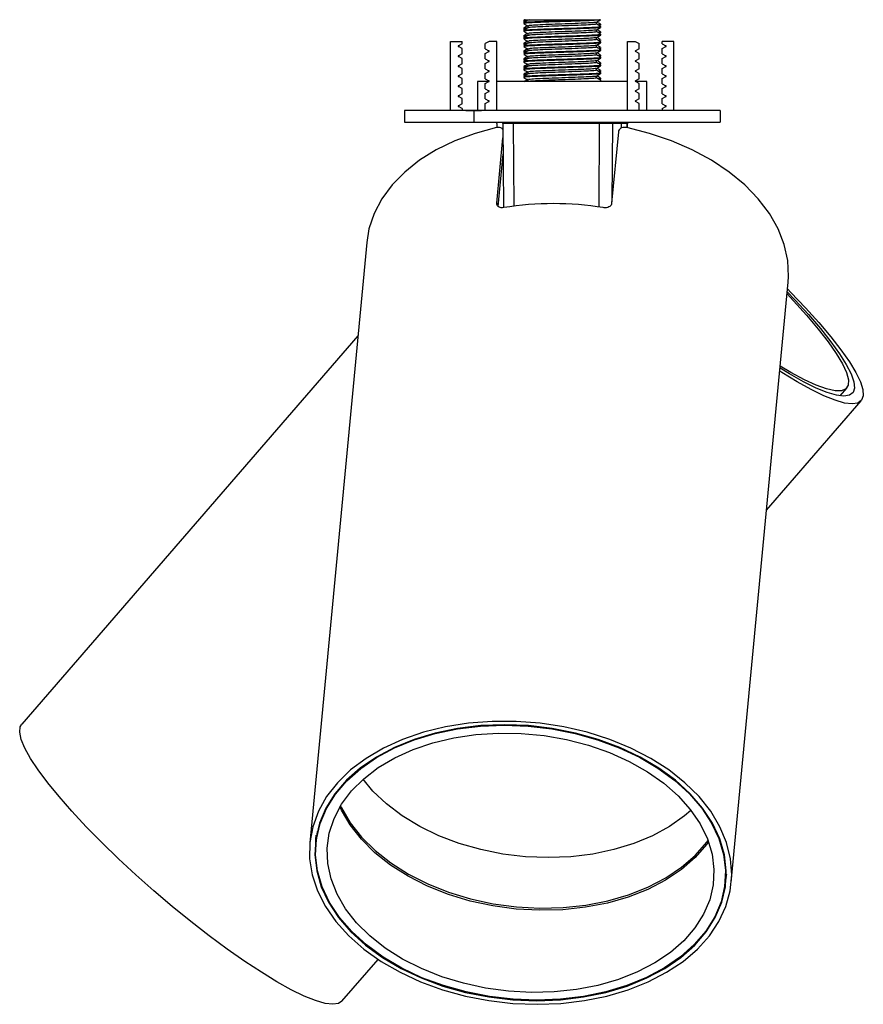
# Model space of a CAD drawing. Header units: millimetres. Extents: x 316 to 1061, y 369 to 620.
# Tile 4 of 4: x 1006 to 1061, y 380 to 444. Entities that reach past the tile are written whole.
import ezdxf

# ---------------------------------------------------------------- set-up
doc = ezdxf.new("R2010")
doc.units = ezdxf.units.MM
doc.linetypes.add('CENTERX2', pattern=[20.32, 12.7, -2.54, 2.54, -2.54])

msp = doc.modelspace()

# ---------------------------------------------------------------- linework, layer by layer
at = {"color": 7, "linetype": 'Continuous', "lineweight": 25}
for p, q in [((1039.186, 444), (1039.186, 443.898)), ((1039.186, 443.821), (1039.186, 443.759)), ((1039.186, 443.46), (1039.186, 443.398)), ((1039.268, 444.009), (1039.19, 443.964)), ((1039.19, 443.893), (1039.249, 443.859)), ((1039.19, 443.393), (1039.249, 443.359)), ((1039.457, 443.602), (1039.457, 443.48)), ((1039.548, 444), (1039.503, 443.982)), ((1043.258, 444), (1044.172, 444)), ((1043.916, 443.727), (1043.916, 443.85)), ((1044.172, 444), (1044.162, 444)), ((1044.186, 443.648), (1044.186, 443.71)), ((1044.186, 443.509), (1044.186, 443.571)), ((1039.186, 443.321), (1039.186, 443.259)), ((1039.186, 442.96), (1039.186, 442.898)), ((1039.186, 442.821), (1039.186, 442.759)), ((1039.19, 442.893), (1039.249, 442.859)), ((1039.457, 443.102), (1039.457, 442.98)), ((1043.916, 443.227), (1043.916, 443.35)), ((1043.916, 442.727), (1043.916, 442.85)), ((1044.186, 443.148), (1044.186, 443.21)), ((1044.186, 443.009), (1044.186, 443.071)), ((1034.436, 438.1), (1034.436, 442.6)), ((1034.436, 442.6), (1035.186, 442.6)), ((1035.186, 442.45), (1034.946, 442.312)), ((1035.186, 442.13), (1034.946, 442.268)), ((1035.186, 442.45), (1035.186, 442.6)), ((1035.186, 441.8), (1035.186, 442.13)), ((1036.938, 442.6), (1036.686, 442.455)), ((1036.686, 442.125), (1036.686, 442.455)), ((1036.686, 442.125), (1036.926, 441.987)), ((1037.436, 442.6), (1036.938, 442.6)), ((1037.436, 438.1), (1037.436, 442.6)), ((1039.186, 442.46), (1039.186, 442.398)), ((1039.186, 442.321), (1039.186, 442.259)), ((1039.19, 442.393), (1039.249, 442.359)), ((1039.457, 442.602), (1039.457, 442.48)), ((1039.457, 442.102), (1039.457, 441.98)), ((1043.916, 442.227), (1043.916, 442.35)), ((1044.186, 442.648), (1044.186, 442.71)), ((1044.186, 442.509), (1044.186, 442.571)), ((1044.186, 442.148), (1044.186, 442.21)), ((1045.936, 438.1), (1045.936, 442.6)), ((1045.936, 442.6), (1046.434, 442.6)), ((1046.434, 442.6), (1046.686, 442.455)), ((1046.686, 442.125), (1046.446, 441.987)), ((1046.686, 442.125), (1046.686, 442.455)), ((1048.186, 442.45), (1048.186, 442.6)), ((1048.936, 442.6), (1048.186, 442.6)), ((1048.186, 442.45), (1048.426, 442.312)), ((1048.186, 442.13), (1048.426, 442.268)), ((1048.186, 441.8), (1048.186, 442.13)), ((1048.936, 438.1), (1048.936, 442.6)), ((1035.186, 441.8), (1034.946, 441.662)), ((1035.186, 441.48), (1034.946, 441.618)), ((1035.186, 441.15), (1035.186, 441.48)), ((1036.686, 441.805), (1036.926, 441.943)), ((1036.686, 441.475), (1036.686, 441.805)), ((1036.686, 441.475), (1036.926, 441.337)), ((1039.186, 441.96), (1039.186, 441.898)), ((1039.186, 441.821), (1039.186, 441.759)), ((1039.19, 441.893), (1039.249, 441.859)), ((1039.457, 441.602), (1039.457, 441.48)), ((1043.916, 441.727), (1043.916, 441.85)), ((1044.124, 441.609), (1044.183, 441.643)), ((1044.186, 442.009), (1044.186, 442.071)), ((1044.186, 441.648), (1044.186, 441.71)), ((1044.186, 441.509), (1044.186, 441.571)), ((1046.686, 441.805), (1046.446, 441.943)), ((1046.686, 441.475), (1046.446, 441.337)), ((1046.686, 441.475), (1046.686, 441.805)), ((1048.186, 441.8), (1048.426, 441.662)), ((1048.186, 441.48), (1048.426, 441.618)), ((1048.186, 441.15), (1048.186, 441.48)), ((1035.186, 441.15), (1034.946, 441.012)), ((1035.186, 440.83), (1034.946, 440.968)), ((1035.186, 440.5), (1035.186, 440.83)), ((1036.686, 441.155), (1036.926, 441.293)), ((1036.686, 440.825), (1036.686, 441.155)), ((1036.686, 440.825), (1036.926, 440.687)), ((1039.186, 441.46), (1039.186, 441.398)), ((1039.186, 441.321), (1039.186, 441.259)), ((1039.186, 440.96), (1039.186, 440.898)), ((1039.186, 440.821), (1039.186, 440.759)), ((1039.19, 441.393), (1039.249, 441.359)), ((1039.19, 440.893), (1039.249, 440.859)), ((1039.457, 441.102), (1039.457, 440.98)), ((1043.916, 441.227), (1043.916, 441.35)), ((1043.916, 440.727), (1043.916, 440.85)), ((1044.124, 441.109), (1044.183, 441.143)), ((1044.186, 441.148), (1044.186, 441.21)), ((1044.186, 441.009), (1044.186, 441.071)), ((1046.686, 441.155), (1046.446, 441.293)), ((1046.686, 440.825), (1046.446, 440.687)), ((1046.686, 440.825), (1046.686, 441.155)), ((1048.186, 441.15), (1048.426, 441.012)), ((1048.186, 440.83), (1048.426, 440.968)), ((1048.186, 440.5), (1048.186, 440.83)), ((1035.186, 440.5), (1034.946, 440.362)), ((1035.186, 440.18), (1034.946, 440.318)), ((1036.686, 440.505), (1036.926, 440.643)), ((1036.686, 440.175), (1036.686, 440.505)), ((1039.186, 440.46), (1039.186, 440.398)), ((1039.186, 440.321), (1039.186, 440.259)), ((1039.19, 440.393), (1039.249, 440.359)), ((1039.457, 440.602), (1039.457, 440.477)), ((1043.916, 440.227), (1043.916, 440.35)), ((1044.124, 440.609), (1044.183, 440.643)), ((1044.186, 440.648), (1044.186, 440.71)), ((1044.186, 440.509), (1044.186, 440.571)), ((1044.186, 440.148), (1044.186, 440.21)), ((1046.686, 440.505), (1046.446, 440.643)), ((1046.686, 440.175), (1046.686, 440.505)), ((1048.186, 440.5), (1048.426, 440.362)), ((1048.186, 440.18), (1048.426, 440.318)), ((1035.186, 439.85), (1034.946, 439.712)), ((1035.186, 439.53), (1034.946, 439.668)), ((1035.186, 439.85), (1035.186, 440.18)), ((1036.186, 440), (1036.186, 438.1)), ((1036.934, 440), (1036.186, 440)), ((1036.686, 440.175), (1036.926, 440.037)), ((1036.686, 439.855), (1036.926, 439.993)), ((1036.686, 439.525), (1036.686, 439.855)), ((1045.936, 440), (1037.436, 440)), ((1039.457, 440.102), (1039.457, 439.98)), ((1044.149, 440.071), (1044.14, 440.074)), ((1044.149, 440.009), (1044.172, 440)), ((1044.186, 440.009), (1044.186, 440.071)), ((1047.186, 440), (1046.439, 440)), ((1046.686, 440.175), (1046.446, 440.037)), ((1046.686, 439.855), (1046.446, 439.993)), ((1046.686, 439.525), (1046.686, 439.855)), ((1047.186, 438.1), (1047.186, 440)), ((1048.186, 439.85), (1048.186, 440.18)), ((1048.186, 439.85), (1048.426, 439.712)), ((1048.186, 439.53), (1048.426, 439.668)), ((1035.186, 439.2), (1034.946, 439.062)), ((1035.186, 438.88), (1034.946, 439.018)), ((1035.186, 439.2), (1035.186, 439.53)), ((1036.686, 439.525), (1036.926, 439.387)), ((1036.686, 439.205), (1036.926, 439.343)), ((1036.686, 438.875), (1036.686, 439.205)), ((1046.686, 439.525), (1046.446, 439.387)), ((1046.686, 439.205), (1046.446, 439.343)), ((1046.686, 438.875), (1046.686, 439.205)), ((1048.186, 439.2), (1048.186, 439.53)), ((1048.186, 439.2), (1048.426, 439.062)), ((1048.186, 438.88), (1048.426, 439.018)), ((1035.186, 438.55), (1034.946, 438.412)), ((1035.186, 438.23), (1034.946, 438.368)), ((1035.186, 438.55), (1035.186, 438.88)), ((1036.686, 438.875), (1036.926, 438.737)), ((1036.686, 438.555), (1036.926, 438.693)), ((1036.686, 438.1), (1036.686, 438.555)), ((1046.686, 438.875), (1046.446, 438.737)), ((1046.686, 438.555), (1046.446, 438.693)), ((1046.686, 438.1), (1046.686, 438.555)), ((1048.186, 438.55), (1048.186, 438.88)), ((1048.186, 438.55), (1048.426, 438.412)), ((1048.186, 438.23), (1048.426, 438.368)), ((1031.436, 438.1), (1031.436, 437.35)), ((1051.936, 438.1), (1031.436, 438.1)), ((1035.186, 438.23), (1035.186, 438.1)), ((1048.186, 438.23), (1048.186, 438.1)), ((1051.936, 438.1), (1051.936, 437.35)), ((1031.436, 437.35), (1051.936, 437.35)), ((1037.436, 437.26), (1037.426, 437.35)), ((1037.436, 437.256), (1037.439, 436.996)), ((1037.831, 437.258), (1037.821, 437.35)), ((1037.831, 437.255), (1037.883, 431.797)), ((1044.119, 437.255), (1038.502, 437.255)), ((1045.538, 437.255), (1044.944, 437.255)), ((1045.539, 436.972), (1045.542, 437.255)), ((1045.934, 436.983), (1045.937, 437.256)), ((1045.335, 436.725), (1044.896, 432.08)), ((1037.437, 432.08), (1037.84, 436.332)), ((1037.528, 431.873), (1037.85, 435.272)), ((1028.986, 429.54), (1025.292, 390.526)), ((1052.67, 387.935), (1056.364, 426.948)), ((1028.412, 423.473), (1006.58, 398.224)), ((1059.733, 419.564), (1060.169, 420.068)), ((1054.961, 412.133), (1061.115, 419.251)), ((1025.763, 391.255), (1025.691, 390.489)), ((1052.272, 387.972), (1052.344, 388.738)), ((1052.348, 388.49), (1052.298, 388.246)), ((1052.345, 388.34), (1052.27, 387.949)), ((1027.382, 380.237), (1029.725, 382.948))]:
    msp.add_line(p, q, dxfattribs=at)
at = {"color": 7, "linetype": 'CENTERX2'}
for p, q in [((1035.436, 438.1), (1036.436, 438.1)), ((1036.436, 438.1), (1035.936, 438.1)), ((1035.936, 438.1), (1035.936, 437.35))]:
    msp.add_line(p, q, dxfattribs=at)
at = {"color": 8, "linetype": 'Continuous', "lineweight": 25}
for p, q in [((1038.501, 437.35), (1038.502, 437.255)), ((1038.502, 437.255), (1038.553, 431.895)), ((1044.077, 431.839), (1044.119, 437.255)), ((1044.118, 437.35), (1044.119, 437.255)), ((1044.944, 437.255), (1044.904, 432.173)), ((1044.954, 437.35), (1044.944, 437.255)), ((1045.535, 436.969), (1045.538, 437.255)), ((1045.548, 437.35), (1045.538, 437.255)), ((1045.907, 437.255), (1045.542, 437.255)), ((1045.904, 436.989), (1045.907, 437.255)), ((1045.907, 437.255), (1045.917, 437.35)), ((1037.437, 432.08), (1037.447, 431.994))]:
    msp.add_line(p, q, dxfattribs=at)
at = {"color": 7, "linetype": 'Continuous', "lineweight": 25, "flags": 128}
for points in [[(1037.427, 436.995), (1036.03, 436.618), (1034.718, 436.134), (1033.508, 435.549), (1032.416, 434.871), (1031.454, 434.109), (1030.635, 433.271), (1029.971, 432.369), (1029.468, 431.415), (1029.135, 430.42), (1028.986, 429.54)], [(1045.552, 437.35), (1045.552, 437.349), (1045.542, 437.252)], [(1056.364, 426.948), (1056.387, 427.32), (1056.334, 428.359), (1056.106, 429.397), (1055.707, 430.42), (1055.141, 431.415), (1054.416, 432.369), (1053.54, 433.271), (1052.526, 434.109), (1051.387, 434.871), (1050.135, 435.549), (1048.789, 436.134), (1047.364, 436.618), (1045.88, 436.995)], [(1045.947, 437.35), (1045.947, 437.348), (1045.937, 437.251)], [(1056.323, 426.521), (1056.547, 426.293), (1057.5, 425.291), (1058.366, 424.326), (1059.135, 423.412), (1059.795, 422.559), (1060.34, 421.779), (1060.762, 421.081), (1061.055, 420.475), (1061.217, 419.969), (1061.244, 419.568), (1061.137, 419.277), (1060.896, 419.102), (1060.525, 419.043), (1060.029, 419.102), (1059.414, 419.277), (1058.688, 419.568), (1057.86, 419.969), (1056.94, 420.475), (1055.942, 421.081), (1055.816, 421.161)], [(1056.304, 426.322), (1056.795, 425.81), (1057.674, 424.852), (1058.459, 423.94), (1059.137, 423.087), (1059.7, 422.304), (1060.141, 421.603), (1060.452, 420.992), (1060.63, 420.481), (1060.673, 420.076), (1060.579, 419.782), (1060.351, 419.604), (1059.99, 419.545), (1059.503, 419.604), (1058.895, 419.782), (1058.176, 420.076), (1057.354, 420.481), (1056.442, 420.992), (1055.835, 421.36)], [(1056.291, 426.187), (1056.709, 425.746), (1057.565, 424.803), (1058.321, 423.91), (1058.967, 423.08), (1059.492, 422.325), (1059.89, 421.657), (1060.154, 421.084), (1060.28, 420.615), (1060.268, 420.258), (1060.116, 420.016), (1059.828, 419.895), (1059.406, 419.895), (1058.859, 420.016), (1058.193, 420.258), (1057.417, 420.615), (1056.545, 421.084), (1055.847, 421.496)], [(1026.792, 380.029), (1026.29, 380.089), (1025.667, 380.269), (1024.931, 380.565), (1024.091, 380.974), (1023.158, 381.49), (1022.145, 382.108), (1021.065, 382.818), (1019.931, 383.612), (1018.759, 384.479), (1017.564, 385.408), (1016.361, 386.387), (1015.166, 387.403), (1013.994, 388.443), (1012.862, 389.493), (1011.784, 390.54), (1010.773, 391.57), (1009.843, 392.569), (1009.006, 393.524), (1008.273, 394.424), (1007.654, 395.256), (1007.156, 396.009), (1006.786, 396.674), (1006.549, 397.242), (1006.449, 397.706), (1006.485, 398.059), (1006.58, 398.224)], [(1040.056, 380.029), (1041.607, 380.089), (1043.125, 380.269), (1044.588, 380.565), (1045.978, 380.974), (1047.278, 381.49), (1048.469, 382.108), (1049.536, 382.818), (1050.466, 383.612), (1051.246, 384.479), (1051.866, 385.408), (1052.318, 386.387), (1052.596, 387.403), (1052.697, 388.443), (1052.619, 389.493), (1052.363, 390.54), (1051.933, 391.57), (1051.334, 392.569), (1050.573, 393.524), (1049.662, 394.424), (1048.612, 395.256), (1047.436, 396.009), (1046.149, 396.674), (1044.77, 397.242), (1043.315, 397.706), (1041.803, 398.059), (1040.254, 398.297), (1038.689, 398.416), (1037.128, 398.416), (1035.591, 398.297), (1034.098, 398.059), (1032.669, 397.706), (1031.322, 397.242), (1030.075, 396.674), (1028.944, 396.009), (1027.944, 395.256), (1027.088, 394.424), (1026.386, 393.524), (1025.849, 392.569), (1025.484, 391.57), (1025.294, 390.54), (1025.282, 389.493), (1025.45, 388.443), (1025.793, 387.403), (1026.309, 386.387), (1026.989, 385.408), (1027.826, 384.479), (1028.809, 383.612), (1029.924, 382.818), (1031.157, 382.108), (1032.492, 381.49), (1033.912, 380.974), (1035.398, 380.565), (1036.931, 380.269), (1038.49, 380.089), (1040.056, 380.029)], [(1040.028, 380.264), (1041.568, 380.324), (1043.073, 380.505), (1044.523, 380.804), (1045.897, 381.217), (1047.179, 381.739), (1048.349, 382.362), (1049.392, 383.077), (1050.295, 383.876), (1051.045, 384.747), (1051.632, 385.679), (1052.047, 386.659), (1052.286, 387.673), (1052.345, 388.709), (1052.224, 389.752), (1051.923, 390.788), (1051.447, 391.802), (1050.803, 392.782), (1049.998, 393.714), (1049.045, 394.585), (1047.956, 395.384), (1046.745, 396.099), (1045.429, 396.722), (1044.026, 397.243), (1042.555, 397.656), (1041.036, 397.956), (1039.488, 398.137), (1037.934, 398.197), (1036.394, 398.137), (1034.889, 397.956), (1033.44, 397.656), (1032.065, 397.243), (1030.784, 396.722), (1029.614, 396.099), (1028.57, 395.384), (1027.667, 394.585), (1026.917, 393.714), (1026.331, 392.782), (1025.915, 391.802), (1025.676, 390.788), (1025.617, 389.752), (1025.739, 388.709), (1026.04, 387.673), (1026.516, 386.659), (1027.16, 385.679), (1027.964, 384.747), (1028.918, 383.876), (1030.007, 383.077), (1031.218, 382.362), (1032.533, 381.739), (1033.936, 381.217), (1035.407, 380.804), (1036.927, 380.505), (1038.474, 380.324), (1040.028, 380.264)], [(1052.003, 386.681), (1051.591, 385.705), (1051.009, 384.776), (1050.264, 383.907), (1049.366, 383.11), (1048.328, 382.396), (1047.164, 381.774), (1045.889, 381.253), (1044.52, 380.841), (1043.077, 380.541), (1041.578, 380.359), (1040.044, 380.297), (1038.496, 380.356), (1036.954, 380.535), (1035.44, 380.831), (1033.974, 381.241), (1032.575, 381.759), (1031.263, 382.378), (1030.055, 383.09), (1028.968, 383.885), (1028.017, 384.752), (1027.214, 385.68), (1026.569, 386.655), (1026.093, 387.666), (1025.791, 388.698), (1025.667, 389.736), (1025.724, 390.768), (1025.96, 391.78), (1026.371, 392.756), (1026.954, 393.685), (1027.699, 394.554), (1028.596, 395.351), (1029.634, 396.065), (1030.799, 396.687), (1032.074, 397.207), (1033.442, 397.62), (1034.886, 397.92), (1036.384, 398.102), (1037.918, 398.164), (1039.466, 398.105), (1041.008, 397.926), (1042.522, 397.63), (1043.989, 397.22), (1045.387, 396.702), (1046.7, 396.082), (1047.907, 395.371), (1048.994, 394.576), (1049.946, 393.709), (1050.749, 392.781), (1051.393, 391.806), (1051.869, 390.795), (1052.171, 389.763), (1052.295, 388.725), (1052.239, 387.693), (1052.003, 386.681)], [(1051.271, 386.825), (1050.874, 385.886), (1050.309, 384.994), (1049.586, 384.161), (1048.713, 383.4), (1047.704, 382.721), (1046.573, 382.133), (1045.335, 381.644), (1044.008, 381.262), (1042.61, 380.992), (1041.161, 380.838), (1039.682, 380.801), (1038.193, 380.883), (1036.715, 381.082), (1035.268, 381.395), (1033.874, 381.818), (1032.552, 382.346), (1031.32, 382.97), (1030.195, 383.682), (1029.194, 384.471), (1028.33, 385.328), (1027.615, 386.239), (1027.06, 387.193), (1026.673, 388.175), (1026.458, 389.171), (1026.419, 390.169), (1026.557, 391.153), (1026.869, 392.111), (1027.351, 393.028), (1027.996, 393.892), (1028.795, 394.69), (1029.737, 395.411), (1030.81, 396.046), (1031.996, 396.585), (1033.281, 397.021), (1034.646, 397.348), (1036.072, 397.561), (1037.539, 397.656), (1039.025, 397.634), (1040.512, 397.493), (1041.976, 397.236), (1043.399, 396.868), (1044.76, 396.391), (1046.039, 395.815), (1047.22, 395.146), (1048.285, 394.393), (1049.219, 393.569), (1050.009, 392.683), (1050.645, 391.749), (1051.117, 390.78), (1051.419, 389.789), (1051.546, 388.79), (1051.496, 387.797), (1051.271, 386.825)], [(1040.781, 389.56), (1039.304, 389.619), (1037.834, 389.794), (1036.391, 390.084), (1034.997, 390.483), (1033.67, 390.987), (1032.429, 391.589), (1031.292, 392.279), (1030.274, 393.049), (1029.39, 393.887), (1028.749, 394.649)], [(1050.049, 392.633), (1049.635, 392.279), (1048.659, 391.589), (1047.559, 390.987), (1046.349, 390.483), (1045.048, 390.084), (1043.673, 389.794), (1042.244, 389.619), (1040.781, 389.56)], [(1025.717, 390.763), (1025.716, 390.792), (1025.713, 391.011)], [(1025.689, 390.465), (1025.688, 390.495), (1025.688, 390.864)], [(1027.382, 380.237), (1027.166, 380.089), (1026.792, 380.029)]]:
    msp.add_lwpolyline(points, dxfattribs=at)
at = {"color": 8, "linetype": 'Continuous', "lineweight": 25, "flags": 128}
for points in [[(1051.186, 390.597), (1051.052, 390.411), (1050.314, 389.562), (1049.425, 388.786), (1048.396, 388.093), (1047.242, 387.494), (1045.98, 386.996), (1044.627, 386.606), (1043.202, 386.331), (1041.724, 386.173), (1040.216, 386.136), (1038.698, 386.219), (1037.191, 386.422), (1035.716, 386.742), (1034.295, 387.173), (1032.947, 387.711), (1031.69, 388.347), (1030.544, 389.073), (1029.523, 389.878), (1028.642, 390.752), (1027.913, 391.681), (1027.348, 392.653), (1027.25, 392.863)], [(1027.293, 392.935), (1027.357, 392.8), (1027.923, 391.828), (1028.651, 390.898), (1029.533, 390.025), (1030.554, 389.219), (1031.701, 388.493), (1032.958, 387.856), (1034.307, 387.319), (1035.729, 386.887), (1037.204, 386.567), (1038.712, 386.364), (1040.231, 386.281), (1041.739, 386.318), (1043.217, 386.476), (1044.643, 386.751), (1045.997, 387.141), (1047.259, 387.639), (1048.414, 388.239), (1049.443, 388.932), (1050.333, 389.708), (1051.071, 390.557), (1051.157, 390.676)]]:
    msp.add_lwpolyline(points, dxfattribs=at)
at = {"color": 7, "linetype": 'Continuous', "lineweight": 25}
for centre, radius, start, end in [((1034.959, 442.29), 0.025, 120, 240), ((1048.414, 442.29), 0.025, 300, 60), ((1034.959, 441.64), 0.025, 120, 240), ((1036.914, 441.965), 0.025, 300, 60), ((1046.459, 441.965), 0.025, 120, 240), ((1048.414, 441.64), 0.025, 300, 60), ((1034.959, 440.99), 0.025, 120, 240), ((1036.914, 441.315), 0.025, 300, 60), ((1046.459, 441.315), 0.025, 120, 240), ((1048.414, 440.99), 0.025, 300, 60), ((1034.959, 440.34), 0.025, 120, 240), ((1036.914, 440.665), 0.025, 300, 60), ((1046.459, 440.665), 0.025, 120, 240), ((1048.414, 440.34), 0.025, 300, 60), ((1034.959, 439.69), 0.025, 120, 240), ((1036.914, 440.015), 0.025, 300, 60), ((1046.459, 440.015), 0.025, 120, 240), ((1048.414, 439.69), 0.025, 300, 60), ((1034.959, 439.04), 0.025, 120, 240), ((1036.914, 439.365), 0.025, 300, 60), ((1046.459, 439.365), 0.025, 120, 240), ((1048.414, 439.04), 0.025, 300, 60), ((1034.959, 438.39), 0.025, 120, 240), ((1036.914, 438.715), 0.025, 300, 60), ((1046.459, 438.715), 0.025, 120, 240), ((1048.414, 438.39), 0.025, 300, 60), ((1041.121, 411.922), 20.136, 80.7636, 99.2364)]:
    msp.add_arc(centre, radius, start, end, dxfattribs=at)
for centre, major_axis, ratio, start_param, end_param in [((1038.581, 437.25), (0.75, -0.005), 0.005172, 1.676285, 3.247005), ((1044.198, 437.25), (0.75, 0.004), 0.006396, 0.105249, 1.675969)]:
    msp.add_ellipse(centre, major_axis=major_axis, ratio=ratio, start_param=start_param, end_param=end_param, dxfattribs=at)
at = {"color": 8, "linetype": 'Continuous', "lineweight": 25}
msp.add_ellipse((1045.187, 437.25), major_axis=(0.75, 0.005), ratio=0.00396, start_param=6.000086, end_param=6.28342, dxfattribs=at)
at = {"color": 7, "linetype": 'Continuous', "lineweight": 25}
for points, knots in [([(1039.461, 443.982), (1039.416, 443.956), (1039.326, 443.904), (1039.235, 443.851), (1039.19, 443.825)], [0, 0, 0, 0, 0.499965, 1, 1, 1, 1]), ([(1039.19, 443.754), (1039.235, 443.728), (1039.324, 443.677), (1039.413, 443.625), (1039.457, 443.6)], [0, 0, 0, 0, 0.507617, 1, 1, 1, 1]), ([(1039.461, 443.621), (1039.416, 443.595), (1039.325, 443.543), (1039.235, 443.491), (1039.19, 443.464)], [0, 0, 0, 0, 0.499963, 1, 1, 1, 1]), ([(1039.461, 443.482), (1039.416, 443.456), (1039.326, 443.404), (1039.235, 443.351), (1039.19, 443.325)], [0, 0, 0, 0, 0.499965, 1, 1, 1, 1]), ([(1039.36, 443.923), (1039.285, 443.918), (1039.17, 443.909), (1039.211, 443.901), (1039.225, 443.898)], [0, 0, 0, 0, 0.659794, 1, 1, 1, 1]), ([(1039.36, 443.423), (1039.285, 443.418), (1039.17, 443.409), (1039.211, 443.401), (1039.225, 443.398)], [0, 0, 0, 0, 0.659794, 1, 1, 1, 1]), ([(1039.225, 443.96), (1039.213, 443.963), (1039.16, 443.976), (1039.348, 443.99), (1039.495, 444)], [0, 0, 0, 0, 0.217596, 1, 1, 1, 1]), ([(1039.225, 443.46), (1039.213, 443.463), (1039.163, 443.475), (1039.33, 443.487), (1039.457, 443.496)], [0, 0, 0, 0, 0.242269, 1, 1, 1, 1]), ([(1044.172, 444), (1044.101, 443.99), (1043.957, 443.969), (1043.295, 443.938), (1042.414, 443.906), (1041.417, 443.875), (1040.459, 443.844), (1039.7, 443.813), (1039.241, 443.784), (1039.229, 443.766), (1039.224, 443.759)], [0, 0, 0, 0, 0.129317, 0.258633, 0.38795, 0.517267, 0.646584, 0.7759, 0.905217, 1, 1, 1, 1]), ([(1044.149, 443.509), (1044.16, 443.506), (1044.212, 443.493), (1043.921, 443.469), (1043.304, 443.438), (1042.412, 443.406), (1041.418, 443.375), (1040.459, 443.344), (1039.7, 443.313), (1039.241, 443.284), (1039.229, 443.266), (1039.224, 443.259)], [0, 0, 0, 0, 0.033381, 0.158381, 0.283381, 0.408381, 0.533381, 0.658381, 0.783381, 0.908381, 1, 1, 1, 1]), ([(1039.237, 443.826), (1039.242, 443.832), (1039.257, 443.848), (1039.702, 443.875), (1040.459, 443.906), (1041.414, 443.938), (1042.424, 443.969), (1042.98, 443.99), (1043.258, 444)], [0, 0, 0, 0, 0.105328, 0.284262, 0.463197, 0.642131, 0.821066, 1, 1, 1, 1]), ([(1039.237, 443.326), (1039.242, 443.332), (1039.257, 443.348), (1039.703, 443.375), (1040.458, 443.406), (1041.418, 443.438), (1042.412, 443.469), (1043.304, 443.5), (1043.921, 443.531), (1044.212, 443.555), (1044.16, 443.568), (1044.149, 443.571)], [0, 0, 0, 0, 0.0749318, 0.2022281, 0.3295244, 0.4568207, 0.5841169, 0.7114132, 0.8387095, 0.9660058, 1, 1, 1, 1]), ([(1039.273, 444), (1039.266, 444), (1039.225, 444), (1039.348, 444), (1039.478, 444), (1039.495, 444)], [0, 0, 0, 0, 0.145846, 0.888954, 1, 1, 1, 1]), ([(1043.895, 443.847), (1043.898, 443.846), (1043.933, 443.835), (1043.674, 443.813), (1043.131, 443.781), (1042.333, 443.75), (1041.447, 443.719), (1040.592, 443.688), (1039.915, 443.656), (1039.505, 443.628), (1039.495, 443.61), (1039.49, 443.602)], [0, 0, 0, 0, 0.014158, 0.141619, 0.269081, 0.396543, 0.524005, 0.651467, 0.778929, 0.90639, 1, 1, 1, 1]), ([(1043.882, 443.727), (1043.892, 443.725), (1043.939, 443.711), (1043.679, 443.688), (1043.129, 443.656), (1042.333, 443.625), (1041.447, 443.594), (1040.591, 443.563), (1039.918, 443.531), (1039.521, 443.505), (1039.508, 443.488), (1039.503, 443.482)], [0, 0, 0, 0, 0.034019, 0.161485, 0.288951, 0.416417, 0.543884, 0.67135, 0.798816, 0.926282, 1, 1, 1, 1]), ([(1039.548, 444), (1039.618, 444), (1039.756, 444), (1040.216, 444), (1040.842, 444), (1041.616, 444), (1042.424, 444), (1042.968, 444), (1043.225, 444), (1043.258, 444)], [0, 0, 0, 0, 0.145028, 0.289979, 0.456545, 0.625702, 0.796504, 0.973544, 1, 1, 1, 1]), ([(1043.912, 443.847), (1043.957, 443.874), (1044.047, 443.926), (1044.138, 443.978), (1044.183, 444.004)], [0, 0, 0, 0, 0.499964, 1, 1, 1, 1]), ([(1043.912, 443.347), (1043.957, 443.374), (1044.047, 443.426), (1044.138, 443.478), (1044.183, 443.504)], [0, 0, 0, 0, 0.499964, 1, 1, 1, 1]), ([(1044.185, 443.574), (1044.14, 443.6), (1044.05, 443.652), (1043.96, 443.704), (1043.916, 443.729)], [0, 0, 0, 0, 0.50369, 1, 1, 1, 1]), ([(1044.183, 443.714), (1044.138, 443.741), (1044.054, 443.789), (1043.971, 443.837), (1043.932, 443.859)], [0, 0, 0, 0, 0.540979, 1, 1, 1, 1]), ([(1043.998, 443.682), (1044.03, 443.684), (1044.18, 443.693), (1044.162, 443.703), (1044.148, 443.71)], [0, 0, 0, 0, 0.214527, 1, 1, 1, 1]), ([(1039.19, 443.254), (1039.235, 443.228), (1039.324, 443.177), (1039.413, 443.125), (1039.457, 443.1)], [0, 0, 0, 0, 0.507617, 1, 1, 1, 1]), ([(1039.461, 443.121), (1039.416, 443.095), (1039.325, 443.043), (1039.235, 442.991), (1039.19, 442.964)], [0, 0, 0, 0, 0.499963, 1, 1, 1, 1]), ([(1039.461, 442.982), (1039.416, 442.956), (1039.326, 442.904), (1039.235, 442.851), (1039.19, 442.825)], [0, 0, 0, 0, 0.499965, 1, 1, 1, 1]), ([(1039.19, 442.754), (1039.235, 442.728), (1039.324, 442.677), (1039.413, 442.625), (1039.457, 442.6)], [0, 0, 0, 0, 0.507617, 1, 1, 1, 1]), ([(1039.36, 442.923), (1039.285, 442.918), (1039.17, 442.909), (1039.211, 442.901), (1039.225, 442.898)], [0, 0, 0, 0, 0.659794, 1, 1, 1, 1]), ([(1039.225, 442.96), (1039.213, 442.963), (1039.163, 442.975), (1039.33, 442.987), (1039.457, 442.996)], [0, 0, 0, 0, 0.242269, 1, 1, 1, 1]), ([(1044.149, 443.009), (1044.16, 443.006), (1044.212, 442.993), (1043.921, 442.969), (1043.304, 442.938), (1042.412, 442.906), (1041.418, 442.875), (1040.459, 442.844), (1039.7, 442.813), (1039.241, 442.784), (1039.229, 442.766), (1039.224, 442.759)], [0, 0, 0, 0, 0.033381, 0.158381, 0.283381, 0.408381, 0.533381, 0.658381, 0.783381, 0.908381, 1, 1, 1, 1]), ([(1039.237, 442.826), (1039.242, 442.832), (1039.257, 442.848), (1039.703, 442.875), (1040.458, 442.906), (1041.418, 442.938), (1042.412, 442.969), (1043.304, 443), (1043.921, 443.031), (1044.212, 443.055), (1044.16, 443.068), (1044.149, 443.071)], [0, 0, 0, 0, 0.0749318, 0.2022281, 0.3295244, 0.4568207, 0.5841169, 0.7114132, 0.8387095, 0.9660058, 1, 1, 1, 1]), ([(1043.895, 443.347), (1043.898, 443.346), (1043.933, 443.335), (1043.674, 443.313), (1043.131, 443.281), (1042.333, 443.25), (1041.447, 443.219), (1040.592, 443.188), (1039.915, 443.156), (1039.505, 443.128), (1039.495, 443.11), (1039.49, 443.102)], [0, 0, 0, 0, 0.0141576, 0.1416195, 0.2690813, 0.3965431, 0.524005, 0.6514668, 0.7789287, 0.9063905, 1, 1, 1, 1]), ([(1043.895, 442.847), (1043.898, 442.846), (1043.933, 442.835), (1043.674, 442.813), (1043.131, 442.781), (1042.333, 442.75), (1041.447, 442.719), (1040.592, 442.688), (1039.915, 442.656), (1039.505, 442.628), (1039.495, 442.61), (1039.49, 442.602)], [0, 0, 0, 0, 0.014158, 0.141619, 0.269081, 0.396543, 0.524005, 0.651467, 0.778929, 0.90639, 1, 1, 1, 1]), ([(1043.882, 443.227), (1043.892, 443.225), (1043.939, 443.211), (1043.679, 443.188), (1043.129, 443.156), (1042.333, 443.125), (1041.447, 443.094), (1040.591, 443.063), (1039.918, 443.031), (1039.521, 443.005), (1039.508, 442.988), (1039.503, 442.982)], [0, 0, 0, 0, 0.034019, 0.1614852, 0.2889513, 0.4164174, 0.5438835, 0.6713496, 0.7988158, 0.9262819, 1, 1, 1, 1]), ([(1043.912, 442.847), (1043.957, 442.874), (1044.047, 442.926), (1044.138, 442.978), (1044.183, 443.004)], [0, 0, 0, 0, 0.499964, 1, 1, 1, 1]), ([(1044.185, 443.074), (1044.14, 443.1), (1044.05, 443.152), (1043.96, 443.204), (1043.916, 443.229)], [0, 0, 0, 0, 0.50369, 1, 1, 1, 1]), ([(1044.183, 443.214), (1044.138, 443.241), (1044.054, 443.289), (1043.971, 443.337), (1043.932, 443.359)], [0, 0, 0, 0, 0.540979, 1, 1, 1, 1]), ([(1044.183, 442.714), (1044.138, 442.741), (1044.054, 442.789), (1043.971, 442.837), (1043.932, 442.859)], [0, 0, 0, 0, 0.540979, 1, 1, 1, 1]), ([(1043.998, 443.182), (1044.03, 443.184), (1044.18, 443.193), (1044.162, 443.203), (1044.148, 443.21)], [0, 0, 0, 0, 0.214527, 1, 1, 1, 1]), ([(1039.461, 442.621), (1039.416, 442.595), (1039.325, 442.543), (1039.235, 442.491), (1039.19, 442.464)], [0, 0, 0, 0, 0.499963, 1, 1, 1, 1]), ([(1039.461, 442.482), (1039.416, 442.456), (1039.326, 442.404), (1039.235, 442.351), (1039.19, 442.325)], [0, 0, 0, 0, 0.499965, 1, 1, 1, 1]), ([(1039.19, 442.254), (1039.235, 442.228), (1039.324, 442.177), (1039.413, 442.125), (1039.457, 442.1)], [0, 0, 0, 0, 0.507617, 1, 1, 1, 1]), ([(1039.461, 442.121), (1039.416, 442.095), (1039.325, 442.043), (1039.235, 441.991), (1039.19, 441.964)], [0, 0, 0, 0, 0.499963, 1, 1, 1, 1]), ([(1039.36, 442.423), (1039.285, 442.418), (1039.17, 442.409), (1039.211, 442.401), (1039.225, 442.398)], [0, 0, 0, 0, 0.659794, 1, 1, 1, 1]), ([(1039.225, 442.46), (1039.213, 442.463), (1039.163, 442.475), (1039.33, 442.487), (1039.457, 442.496)], [0, 0, 0, 0, 0.242269, 1, 1, 1, 1]), ([(1044.149, 442.509), (1044.16, 442.506), (1044.212, 442.493), (1043.921, 442.469), (1043.304, 442.438), (1042.412, 442.406), (1041.418, 442.375), (1040.459, 442.344), (1039.7, 442.313), (1039.241, 442.284), (1039.229, 442.266), (1039.224, 442.259)], [0, 0, 0, 0, 0.033381, 0.158381, 0.283381, 0.408381, 0.533381, 0.658381, 0.783381, 0.908381, 1, 1, 1, 1]), ([(1039.237, 442.326), (1039.242, 442.332), (1039.257, 442.348), (1039.703, 442.375), (1040.458, 442.406), (1041.418, 442.438), (1042.412, 442.469), (1043.304, 442.5), (1043.921, 442.531), (1044.212, 442.555), (1044.16, 442.568), (1044.149, 442.571)], [0, 0, 0, 0, 0.0749318, 0.2022281, 0.3295244, 0.4568207, 0.5841169, 0.7114132, 0.8387095, 0.9660058, 1, 1, 1, 1]), ([(1043.895, 442.347), (1043.898, 442.346), (1043.933, 442.335), (1043.674, 442.313), (1043.131, 442.281), (1042.333, 442.25), (1041.447, 442.219), (1040.592, 442.188), (1039.915, 442.156), (1039.505, 442.128), (1039.495, 442.11), (1039.49, 442.102)], [0, 0, 0, 0, 0.014158, 0.141619, 0.269081, 0.396543, 0.524005, 0.651467, 0.778929, 0.90639, 1, 1, 1, 1]), ([(1043.882, 442.727), (1043.892, 442.725), (1043.939, 442.711), (1043.679, 442.688), (1043.129, 442.656), (1042.333, 442.625), (1041.447, 442.594), (1040.591, 442.563), (1039.918, 442.531), (1039.521, 442.505), (1039.508, 442.488), (1039.503, 442.482)], [0, 0, 0, 0, 0.034019, 0.161485, 0.288951, 0.416417, 0.543884, 0.67135, 0.798816, 0.926282, 1, 1, 1, 1]), ([(1043.882, 442.227), (1043.892, 442.225), (1043.939, 442.211), (1043.679, 442.188), (1043.129, 442.156), (1042.333, 442.125), (1041.447, 442.094), (1040.591, 442.063), (1039.918, 442.031), (1039.521, 442.005), (1039.508, 441.988), (1039.503, 441.982)], [0, 0, 0, 0, 0.034019, 0.161485, 0.288951, 0.416417, 0.543884, 0.67135, 0.798816, 0.926282, 1, 1, 1, 1]), ([(1043.912, 442.347), (1043.957, 442.374), (1044.047, 442.426), (1044.138, 442.478), (1044.183, 442.504)], [0, 0, 0, 0, 0.499964, 1, 1, 1, 1]), ([(1044.185, 442.574), (1044.14, 442.6), (1044.05, 442.652), (1043.96, 442.704), (1043.916, 442.729)], [0, 0, 0, 0, 0.50369, 1, 1, 1, 1]), ([(1044.185, 442.074), (1044.14, 442.1), (1044.05, 442.152), (1043.96, 442.204), (1043.916, 442.229)], [0, 0, 0, 0, 0.50369, 1, 1, 1, 1]), ([(1044.183, 442.214), (1044.138, 442.241), (1044.054, 442.289), (1043.971, 442.337), (1043.932, 442.359)], [0, 0, 0, 0, 0.540979, 1, 1, 1, 1]), ([(1043.998, 442.682), (1044.03, 442.684), (1044.18, 442.693), (1044.162, 442.703), (1044.148, 442.71)], [0, 0, 0, 0, 0.214527, 1, 1, 1, 1]), ([(1043.998, 442.182), (1044.03, 442.184), (1044.18, 442.193), (1044.162, 442.203), (1044.148, 442.21)], [0, 0, 0, 0, 0.214527, 1, 1, 1, 1]), ([(1039.461, 441.982), (1039.416, 441.956), (1039.326, 441.904), (1039.235, 441.851), (1039.19, 441.825)], [0, 0, 0, 0, 0.499965, 1, 1, 1, 1]), ([(1039.19, 441.754), (1039.235, 441.728), (1039.324, 441.677), (1039.413, 441.625), (1039.457, 441.6)], [0, 0, 0, 0, 0.507617, 1, 1, 1, 1]), ([(1039.461, 441.621), (1039.416, 441.595), (1039.325, 441.543), (1039.235, 441.491), (1039.19, 441.464)], [0, 0, 0, 0, 0.499963, 1, 1, 1, 1]), ([(1039.461, 441.482), (1039.416, 441.456), (1039.326, 441.404), (1039.235, 441.351), (1039.19, 441.325)], [0, 0, 0, 0, 0.499965, 1, 1, 1, 1]), ([(1039.36, 441.923), (1039.285, 441.918), (1039.17, 441.909), (1039.211, 441.901), (1039.225, 441.898)], [0, 0, 0, 0, 0.659794, 1, 1, 1, 1]), ([(1039.225, 441.96), (1039.213, 441.963), (1039.163, 441.975), (1039.33, 441.987), (1039.457, 441.996)], [0, 0, 0, 0, 0.242269, 1, 1, 1, 1]), ([(1039.225, 441.46), (1039.213, 441.463), (1039.163, 441.475), (1039.33, 441.487), (1039.457, 441.496)], [0, 0, 0, 0, 0.242269, 1, 1, 1, 1]), ([(1044.149, 442.009), (1044.16, 442.006), (1044.212, 441.993), (1043.921, 441.969), (1043.304, 441.938), (1042.412, 441.906), (1041.418, 441.875), (1040.459, 441.844), (1039.7, 441.813), (1039.241, 441.784), (1039.229, 441.766), (1039.224, 441.759)], [0, 0, 0, 0, 0.033381, 0.158381, 0.283381, 0.408381, 0.533381, 0.658381, 0.783381, 0.908381, 1, 1, 1, 1]), ([(1044.149, 441.509), (1044.16, 441.506), (1044.212, 441.493), (1043.921, 441.469), (1043.304, 441.438), (1042.412, 441.406), (1041.418, 441.375), (1040.459, 441.344), (1039.7, 441.313), (1039.241, 441.284), (1039.229, 441.266), (1039.224, 441.259)], [0, 0, 0, 0, 0.033381, 0.158381, 0.283381, 0.408381, 0.533381, 0.658381, 0.783381, 0.908381, 1, 1, 1, 1]), ([(1039.237, 441.826), (1039.242, 441.832), (1039.257, 441.848), (1039.703, 441.875), (1040.458, 441.906), (1041.418, 441.938), (1042.412, 441.969), (1043.304, 442), (1043.921, 442.031), (1044.212, 442.055), (1044.16, 442.068), (1044.149, 442.071)], [0, 0, 0, 0, 0.0749318, 0.2022281, 0.3295244, 0.4568207, 0.5841169, 0.7114132, 0.8387095, 0.9660058, 1, 1, 1, 1]), ([(1039.237, 441.326), (1039.242, 441.332), (1039.257, 441.348), (1039.703, 441.375), (1040.458, 441.406), (1041.418, 441.438), (1042.412, 441.469), (1043.304, 441.5), (1043.921, 441.531), (1044.212, 441.555), (1044.16, 441.568), (1044.149, 441.571)], [0, 0, 0, 0, 0.0749318, 0.2022281, 0.3295244, 0.4568207, 0.5841169, 0.7114132, 0.8387095, 0.9660058, 1, 1, 1, 1]), ([(1043.895, 441.847), (1043.898, 441.846), (1043.933, 441.835), (1043.674, 441.813), (1043.131, 441.781), (1042.333, 441.75), (1041.447, 441.719), (1040.592, 441.688), (1039.915, 441.656), (1039.505, 441.628), (1039.495, 441.61), (1039.49, 441.602)], [0, 0, 0, 0, 0.014158, 0.141619, 0.269081, 0.396543, 0.524005, 0.651467, 0.778929, 0.90639, 1, 1, 1, 1]), ([(1043.882, 441.727), (1043.892, 441.725), (1043.939, 441.711), (1043.679, 441.688), (1043.129, 441.656), (1042.333, 441.625), (1041.447, 441.594), (1040.591, 441.563), (1039.918, 441.531), (1039.521, 441.505), (1039.508, 441.488), (1039.503, 441.482)], [0, 0, 0, 0, 0.034019, 0.161485, 0.288951, 0.416417, 0.543884, 0.67135, 0.798816, 0.926282, 1, 1, 1, 1]), ([(1043.912, 441.847), (1043.957, 441.874), (1044.047, 441.926), (1044.138, 441.978), (1044.183, 442.004)], [0, 0, 0, 0, 0.499964, 1, 1, 1, 1]), ([(1043.912, 441.347), (1043.957, 441.374), (1044.047, 441.426), (1044.138, 441.478), (1044.183, 441.504)], [0, 0, 0, 0, 0.499964, 1, 1, 1, 1]), ([(1044.185, 441.574), (1044.14, 441.6), (1044.05, 441.652), (1043.96, 441.704), (1043.916, 441.729)], [0, 0, 0, 0, 0.50369, 1, 1, 1, 1]), ([(1044.183, 441.714), (1044.138, 441.741), (1044.054, 441.789), (1043.971, 441.837), (1043.932, 441.859)], [0, 0, 0, 0, 0.540979, 1, 1, 1, 1]), ([(1043.998, 441.682), (1044.03, 441.684), (1044.18, 441.693), (1044.162, 441.703), (1044.148, 441.71)], [0, 0, 0, 0, 0.214527, 1, 1, 1, 1]), ([(1039.19, 441.254), (1039.235, 441.228), (1039.324, 441.177), (1039.413, 441.125), (1039.457, 441.1)], [0, 0, 0, 0, 0.507617, 1, 1, 1, 1]), ([(1039.461, 441.121), (1039.416, 441.095), (1039.325, 441.043), (1039.235, 440.991), (1039.19, 440.964)], [0, 0, 0, 0, 0.499963, 1, 1, 1, 1]), ([(1039.461, 440.982), (1039.416, 440.956), (1039.326, 440.904), (1039.235, 440.851), (1039.19, 440.825)], [0, 0, 0, 0, 0.499965, 1, 1, 1, 1]), ([(1039.36, 441.423), (1039.285, 441.418), (1039.17, 441.409), (1039.211, 441.401), (1039.225, 441.398)], [0, 0, 0, 0, 0.659794, 1, 1, 1, 1]), ([(1039.36, 440.923), (1039.285, 440.918), (1039.17, 440.909), (1039.211, 440.901), (1039.225, 440.898)], [0, 0, 0, 0, 0.659794, 1, 1, 1, 1]), ([(1039.225, 440.96), (1039.213, 440.963), (1039.163, 440.975), (1039.33, 440.987), (1039.457, 440.996)], [0, 0, 0, 0, 0.242269, 1, 1, 1, 1]), ([(1044.149, 441.009), (1044.16, 441.006), (1044.212, 440.993), (1043.921, 440.969), (1043.304, 440.938), (1042.412, 440.906), (1041.418, 440.875), (1040.459, 440.844), (1039.7, 440.813), (1039.241, 440.784), (1039.229, 440.766), (1039.224, 440.759)], [0, 0, 0, 0, 0.033381, 0.158381, 0.283381, 0.408381, 0.533381, 0.658381, 0.783381, 0.908381, 1, 1, 1, 1]), ([(1039.237, 440.826), (1039.242, 440.832), (1039.257, 440.848), (1039.703, 440.875), (1040.458, 440.906), (1041.418, 440.938), (1042.412, 440.969), (1043.304, 441), (1043.921, 441.031), (1044.212, 441.055), (1044.16, 441.068), (1044.149, 441.071)], [0, 0, 0, 0, 0.074932, 0.202228, 0.329524, 0.456821, 0.584117, 0.711413, 0.83871, 0.966006, 1, 1, 1, 1]), ([(1043.895, 441.347), (1043.898, 441.346), (1043.933, 441.335), (1043.674, 441.313), (1043.131, 441.281), (1042.333, 441.25), (1041.447, 441.219), (1040.592, 441.188), (1039.915, 441.156), (1039.505, 441.128), (1039.495, 441.11), (1039.49, 441.102)], [0, 0, 0, 0, 0.014158, 0.141619, 0.269081, 0.396543, 0.524005, 0.651467, 0.778929, 0.90639, 1, 1, 1, 1]), ([(1043.895, 440.847), (1043.898, 440.846), (1043.933, 440.835), (1043.674, 440.813), (1043.131, 440.781), (1042.333, 440.75), (1041.447, 440.719), (1040.592, 440.688), (1039.915, 440.656), (1039.505, 440.628), (1039.495, 440.61), (1039.49, 440.602)], [0, 0, 0, 0, 0.014158, 0.141619, 0.269081, 0.396543, 0.524005, 0.651467, 0.778929, 0.90639, 1, 1, 1, 1]), ([(1043.882, 441.227), (1043.892, 441.225), (1043.939, 441.211), (1043.679, 441.188), (1043.129, 441.156), (1042.333, 441.125), (1041.447, 441.094), (1040.591, 441.063), (1039.918, 441.031), (1039.521, 441.005), (1039.508, 440.988), (1039.503, 440.982)], [0, 0, 0, 0, 0.034019, 0.1614852, 0.2889513, 0.4164174, 0.5438835, 0.6713496, 0.7988158, 0.9262819, 1, 1, 1, 1]), ([(1043.912, 440.847), (1043.957, 440.874), (1044.047, 440.926), (1044.138, 440.978), (1044.183, 441.004)], [0, 0, 0, 0, 0.499964, 1, 1, 1, 1]), ([(1044.185, 441.074), (1044.14, 441.1), (1044.05, 441.152), (1043.96, 441.204), (1043.916, 441.229)], [0, 0, 0, 0, 0.50369, 1, 1, 1, 1]), ([(1044.183, 441.214), (1044.138, 441.241), (1044.054, 441.289), (1043.971, 441.337), (1043.932, 441.359)], [0, 0, 0, 0, 0.540979, 1, 1, 1, 1]), ([(1044.183, 440.714), (1044.138, 440.741), (1044.054, 440.789), (1043.971, 440.837), (1043.932, 440.859)], [0, 0, 0, 0, 0.540979, 1, 1, 1, 1]), ([(1043.998, 441.182), (1044.03, 441.184), (1044.18, 441.193), (1044.162, 441.203), (1044.148, 441.21)], [0, 0, 0, 0, 0.214527, 1, 1, 1, 1]), ([(1039.19, 440.754), (1039.235, 440.728), (1039.324, 440.677), (1039.413, 440.625), (1039.457, 440.6)], [0, 0, 0, 0, 0.507617, 1, 1, 1, 1]), ([(1039.461, 440.621), (1039.416, 440.595), (1039.325, 440.543), (1039.235, 440.491), (1039.19, 440.464)], [0, 0, 0, 0, 0.499963, 1, 1, 1, 1]), ([(1039.461, 440.482), (1039.416, 440.456), (1039.326, 440.404), (1039.235, 440.351), (1039.19, 440.325)], [0, 0, 0, 0, 0.499965, 1, 1, 1, 1]), ([(1039.19, 440.254), (1039.235, 440.228), (1039.324, 440.177), (1039.413, 440.125), (1039.457, 440.1)], [0, 0, 0, 0, 0.507617, 1, 1, 1, 1]), ([(1039.36, 440.423), (1039.285, 440.418), (1039.17, 440.409), (1039.211, 440.401), (1039.225, 440.398)], [0, 0, 0, 0, 0.659794, 1, 1, 1, 1]), ([(1039.225, 440.46), (1039.213, 440.463), (1039.163, 440.475), (1039.33, 440.487), (1039.457, 440.496)], [0, 0, 0, 0, 0.242269, 1, 1, 1, 1]), ([(1044.149, 440.509), (1044.16, 440.506), (1044.212, 440.493), (1043.921, 440.469), (1043.304, 440.438), (1042.412, 440.406), (1041.418, 440.375), (1040.459, 440.344), (1039.7, 440.313), (1039.241, 440.284), (1039.229, 440.266), (1039.224, 440.259)], [0, 0, 0, 0, 0.033381, 0.158381, 0.283381, 0.408381, 0.533381, 0.658381, 0.783381, 0.908381, 1, 1, 1, 1]), ([(1039.237, 440.326), (1039.242, 440.332), (1039.257, 440.348), (1039.703, 440.375), (1040.458, 440.406), (1041.418, 440.438), (1042.412, 440.469), (1043.304, 440.5), (1043.921, 440.531), (1044.212, 440.555), (1044.16, 440.568), (1044.149, 440.571)], [0, 0, 0, 0, 0.0749318, 0.2022281, 0.3295244, 0.4568207, 0.5841169, 0.7114132, 0.8387095, 0.9660058, 1, 1, 1, 1]), ([(1043.895, 440.347), (1043.898, 440.346), (1043.933, 440.335), (1043.674, 440.313), (1043.131, 440.281), (1042.333, 440.25), (1041.447, 440.219), (1040.592, 440.188), (1039.915, 440.156), (1039.505, 440.128), (1039.495, 440.11), (1039.49, 440.102)], [0, 0, 0, 0, 0.014158, 0.141619, 0.269081, 0.396543, 0.524005, 0.651467, 0.778929, 0.90639, 1, 1, 1, 1]), ([(1043.882, 440.727), (1043.892, 440.725), (1043.939, 440.711), (1043.679, 440.688), (1043.129, 440.656), (1042.333, 440.625), (1041.447, 440.594), (1040.591, 440.563), (1039.918, 440.531), (1039.521, 440.505), (1039.508, 440.488), (1039.503, 440.482)], [0, 0, 0, 0, 0.034019, 0.1614852, 0.2889513, 0.4164174, 0.5438835, 0.6713496, 0.7988158, 0.9262819, 1, 1, 1, 1]), ([(1043.882, 440.227), (1043.892, 440.225), (1043.939, 440.211), (1043.679, 440.188), (1043.129, 440.156), (1042.334, 440.125), (1041.445, 440.094), (1040.598, 440.063), (1039.893, 440.031), (1039.663, 440.011), (1039.548, 440)], [0, 0, 0, 0, 0.036726, 0.174337, 0.311947, 0.449558, 0.587168, 0.724779, 0.862389, 1, 1, 1, 1]), ([(1043.912, 440.347), (1043.957, 440.374), (1044.047, 440.426), (1044.138, 440.478), (1044.183, 440.504)], [0, 0, 0, 0, 0.499964, 1, 1, 1, 1]), ([(1044.185, 440.574), (1044.14, 440.6), (1044.05, 440.652), (1043.96, 440.704), (1043.916, 440.729)], [0, 0, 0, 0, 0.50369, 1, 1, 1, 1]), ([(1044.185, 440.074), (1044.14, 440.1), (1044.05, 440.152), (1043.96, 440.204), (1043.916, 440.229)], [0, 0, 0, 0, 0.5036895, 1, 1, 1, 1]), ([(1044.183, 440.214), (1044.138, 440.241), (1044.054, 440.289), (1043.971, 440.337), (1043.932, 440.359)], [0, 0, 0, 0, 0.540979, 1, 1, 1, 1]), ([(1043.998, 440.682), (1044.03, 440.684), (1044.18, 440.693), (1044.162, 440.703), (1044.148, 440.71)], [0, 0, 0, 0, 0.214527, 1, 1, 1, 1]), ([(1043.998, 440.182), (1044.03, 440.184), (1044.18, 440.193), (1044.162, 440.203), (1044.148, 440.21)], [0, 0, 0, 0, 0.214527, 1, 1, 1, 1]), ([(1039.461, 440.121), (1039.416, 440.095), (1039.325, 440.043), (1039.235, 439.991), (1039.19, 439.964)], [0, 0, 0, 0, 0.499963, 1, 1, 1, 1]), ([(1037.834, 436.879), (1037.824, 436.897), (1037.794, 436.948), (1037.694, 436.996), (1037.564, 437.017), (1037.469, 437.002), (1037.427, 436.995)], [0, 0, 0, 0, 0.161658, 0.45392, 0.756837, 1, 1, 1, 1]), ([(1045.88, 436.995), (1045.82, 437.003), (1045.701, 437.019), (1045.537, 436.981), (1045.413, 436.903), (1045.35, 436.81), (1045.339, 436.747), (1045.335, 436.725)], [0, 0, 0, 0, 0.227584, 0.455404, 0.676556, 0.888193, 1, 1, 1, 1]), ([(1037.889, 431.797), (1037.833, 431.792), (1037.721, 431.781), (1037.579, 431.821), (1037.478, 431.899), (1037.435, 431.993), (1037.437, 432.057), (1037.437, 432.08)], [0, 0, 0, 0, 0.2233625, 0.4467857, 0.6679299, 0.8821371, 1, 1, 1, 1]), ([(1044.896, 432.08), (1044.886, 432.041), (1044.868, 431.961), (1044.775, 431.868), (1044.644, 431.806), (1044.496, 431.781), (1044.396, 431.792), (1044.353, 431.797)], [0, 0, 0, 0, 0.205422, 0.410714, 0.619671, 0.835971, 1, 1, 1, 1])]:
    msp.add_open_spline(points, degree=3, knots=knots, dxfattribs=at)

doc.saveas('drawing.dxf')
